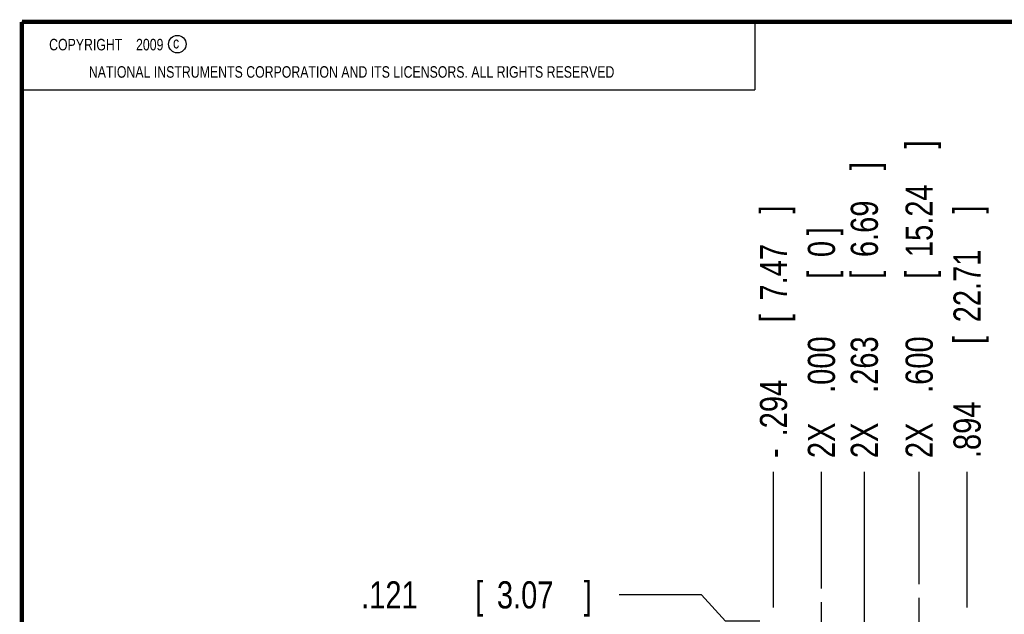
# Model space of a CAD drawing. Header units: inches. Extents: x 0.2 to 16.8, y 0.1 to 10.8.
# Tile 7 of 16: x 0.2 to 4.8, y 8 to 10.8. Entities that reach past the tile are written whole.
import ezdxf

# ---------------------------------------------------------------- set-up
doc = ezdxf.new("R2010")
doc.units = ezdxf.units.IN
doc.header["$LTSCALE"] = 0.935
doc.header["$MEASUREMENT"] = 0
doc.linetypes.add('CENTER', pattern=[0.6, 0.375, -0.075, 0.075, -0.075])
doc.layers.get('0').update_dxf_attribs({"linetype": 'CONTINUOUS'})
doc.layers.add('DEFAULT_1', color=7, linetype='CENTER')
doc.layers.add('DIMENSIONS', color=7, linetype='CONTINUOUS')
doc.styles.get("Standard").update_dxf_attribs({"font": 'txt', "width": 0.8})
doc.dimstyles.new('DIMSTYLE_1', dxfattribs={"dimtxt": 0.125, "dimasz": 0.18, "dimexe": 0.18, "dimexo": 0.0625, "dimgap": 0.09, "dimtad": 0, "dimtih": 1, "dimtoh": 1, "dimdec": 3, "dimlfac": 1.333333, "dimzin": 4, "dimdsep": 46, "dimtxsty": 'STANDARD', "dimblk": '_FILLED', "dimblk1": '_FILLED', "dimblk2": '_FILLED', "dimcen": 0.09, "dimadec": 0, "dimazin": 0, "dimtp": 0.005, "dimtm": 0.005, "dimtfac": 1, "dimtdec": 3, "dimtofl": 0, "dimtmove": 0, "dimatfit": 3, "dimldrblk": '_FILLED', "dimfxl": 1, "dimtolj": 1, "dimtzin": 4, "dimarcsym": 0})

# ---------------------------------------------------------------- blocks, each defined once
blk = doc.blocks.new('*D1')
at = {"layer": 'DIMENSIONS', "color": 2, "linetype": 'CONTINUOUS'}
for p, q in [((3.3788, 8.1219), (2.9996, 8.1219)), ((3.4897, 8.0012), (3.3788, 8.1219)), ((3.648, 8.0012), (3.4897, 8.0012))]:
    blk.add_line(p, q, dxfattribs=at)
at = {"layer": 'DIMENSIONS', "color": 2, "linetype": 'CONTINUOUS', "width": 0.8}
for s, p in [('.121', (1.8121, 8.0594)), ('[', (2.3371, 8.0594)), ('3.07', (2.4371, 8.0594)), (']', (2.8371, 8.0594))]:
    blk.add_text(s, height=0.125, dxfattribs=at).set_placement(p)
blk = doc.blocks.new('_FILLED')
at = {"color": 0, "linetype": 'BYBLOCK'}
blk.add_solid([(0, 0), (-1, 0.174), (-1, -0.174)], dxfattribs=at)
blk = doc.blocks.new('*D5')
at = {"layer": 'DIMENSIONS', "color": 2, "linetype": 'CONTINUOUS'}
blk.add_line((4.381, 8.1715), (4.381, 8.6887), dxfattribs=at)
at = {"layer": 'DIMENSIONS', "color": 2, "linetype": 'CONTINUOUS', "width": 0.8}
for s, p in [(']', (4.4435, 10.1762)), ('15.24', (4.4435, 9.6762)), ('[', (4.4435, 9.5762)), ('.600', (4.4435, 9.0512)), ('2X ', (4.4435, 8.7512))]:
    blk.add_text(s, height=0.125, rotation=90, dxfattribs=at).set_placement(p)
blk = doc.blocks.new('*D6')
at = {"layer": 'DIMENSIONS', "color": 2, "linetype": 'CONTINUOUS'}
blk.add_line((4.6015, 8.0637), (4.6015, 8.6887), dxfattribs=at)
at = {"layer": 'DIMENSIONS', "color": 2, "linetype": 'CONTINUOUS', "width": 0.8}
for s, p in [(']', (4.664, 9.8762)), ('22.71', (4.664, 9.3762)), ('[', (4.664, 9.2762)), ('.894', (4.664, 8.7512))]:
    blk.add_text(s, height=0.125, rotation=90, dxfattribs=at).set_placement(p)
blk = doc.blocks.new('*D7')
at = {"layer": 'DIMENSIONS', "color": 2, "linetype": 'CONTINUOUS'}
blk.add_line((3.7105, 8.0637), (3.7105, 8.6887), dxfattribs=at)
at = {"layer": 'DIMENSIONS', "color": 2, "linetype": 'CONTINUOUS', "width": 0.8}
for s, p in [(']', (3.773, 9.8762)), ('7.47', (3.773, 9.4762)), ('[', (3.773, 9.3762)), ('.294', (3.773, 8.8512)), ('-', (3.773, 8.7512))]:
    blk.add_text(s, height=0.125, rotation=90, dxfattribs=at).set_placement(p)
blk = doc.blocks.new('*D8')
at = {"layer": 'DIMENSIONS', "color": 2, "linetype": 'CONTINUOUS'}
blk.add_line((4.1286, 6.7976), (4.1286, 8.6887), dxfattribs=at)
at = {"layer": 'DIMENSIONS', "color": 2, "linetype": 'CONTINUOUS', "width": 0.8}
for s, p in [(']', (4.1911, 10.0762)), ('6.69', (4.1911, 9.6762)), ('[', (4.1911, 9.5762)), ('.263', (4.1911, 9.0512)), ('2X ', (4.1911, 8.7512))]:
    blk.add_text(s, height=0.125, rotation=90, dxfattribs=at).set_placement(p)
blk = doc.blocks.new('*D9')
at = {"layer": 'DIMENSIONS', "color": 2, "linetype": 'CONTINUOUS'}
blk.add_line((3.931, 8.1505), (3.931, 8.6887), dxfattribs=at)
at = {"layer": 'DIMENSIONS', "color": 2, "linetype": 'CONTINUOUS', "width": 0.8}
for s, p in [(']', (3.9935, 9.7762)), ('0', (3.9935, 9.6762)), ('[', (3.9935, 9.5762)), ('.000', (3.9935, 9.0512)), ('2X ', (3.9935, 8.7512))]:
    blk.add_text(s, height=0.125, rotation=90, dxfattribs=at).set_placement(p)

msp = doc.modelspace()

# ---------------------------------------------------------------- linework, layer by layer
at = {"color": 2, "linetype": 'CONTINUOUS'}
for p, q in [((0.25001, 10.7586), (3.62501, 10.7586)), ((0.25001, 10.7586), (0.25001, 10.4456)), ((3.62501, 10.7586), (3.62501, 10.4456)), ((0.25001, 10.4456), (3.62501, 10.4456))]:
    msp.add_line(p, q, dxfattribs=at)
at = {"color": 7, "linetype": 'CONTINUOUS', "const_width": 0.02}
for points in [[(0.25, 10.75859), (0.25, 0.25859)], [(16.75, 10.75859), (0.25, 10.75859)]]:
    msp.add_lwpolyline(points, dxfattribs=at)
at = {"color": 2, "linetype": 'CONTINUOUS'}
msp.add_circle((0.96593, 10.65619), 0.04027, dxfattribs=at)
at = {"layer": 'DEFAULT_1', "color": 7, "linetype": 'CENTER'}
for p, q in [((3.93098, 7.91049), (3.93098, 8.08799)), ((4.38098, 7.91049), (4.38098, 8.10899))]:
    msp.add_line(p, q, dxfattribs=at)

# ---------------------------------------------------------------- texts
at = {"color": 2, "linetype": 'CONTINUOUS', "width": 0.8}
for s, p in [('c', (0.94601, 10.63633)), ('NATIONAL INSTRUMENTS CORPORATION AND ITS LICENSORS. ALL RIGHTS RESERVED', (0.55829, 10.50165))]:
    msp.add_text(s, height=0.053, dxfattribs=at).set_placement(p)
at = {"color": 2, "linetype": 'CONTINUOUS', "insert": (0.31251, 10.68047), "char_height": 0.053, "width": 0.8904, "attachment_point": 1}
msp.add_mtext('    COPYRIGHT    2009', dxfattribs=at)

# ---------------------------------------------------------------- dimensions: what is measured, and where the dimension line sits
at = {"layer": 'DIMENSIONS', "color": 2, "linetype": 'CONTINUOUS'}
for feature_location, offset, origin, text, picture, middle in [((4.38098, 8.17149), (0, 0.51725), (3.93098, 8.08799), '2X <>', '*D5', (4.38098, 9.51374)), ((4.1286, 6.79757), (0, 1.89117), (3.93098, 8.08799), '2X <>', '*D8', (4.1286, 9.46374)), ((3.71048, 8.06374), (0, 0.625), (3.93098, 8.08799), '-<>', '*D7', (3.71048, 9.36374)), ((3.9309776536, 8.1504896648), (0, 0.53825), (3.9309776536, 8.0879896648), '2X <>', '*D9', (3.9309776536, 9.3137396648))]:
    dim = msp.add_ordinate_dim(feature_location=feature_location, offset=offset, dtype=1, origin=origin, text=text, dimstyle='DIMSTYLE_1', dxfattribs=at)
    dim.commit()
    dim.dimension.update_dxf_attribs({"geometry": picture, "text_midpoint": middle})
for feature_location, offset, dtype, origin, picture, middle in [((4.60148, 8.06374), (0, 0.625), 1, (3.93098, 8.08799), '*D6', (4.60148, 9.36374)), ((3.64798, 8.00124), (-0.64836, 0.1207), 0, (3.75348, 7.91049), '*D1', (2.37462, 8.12194))]:
    dim = msp.add_ordinate_dim(feature_location=feature_location, offset=offset, dtype=dtype, origin=origin, dimstyle='DIMSTYLE_1', dxfattribs=at)
    dim.commit()
    dim.dimension.update_dxf_attribs({"geometry": picture, "text_midpoint": middle})

doc.saveas('drawing.dxf')
